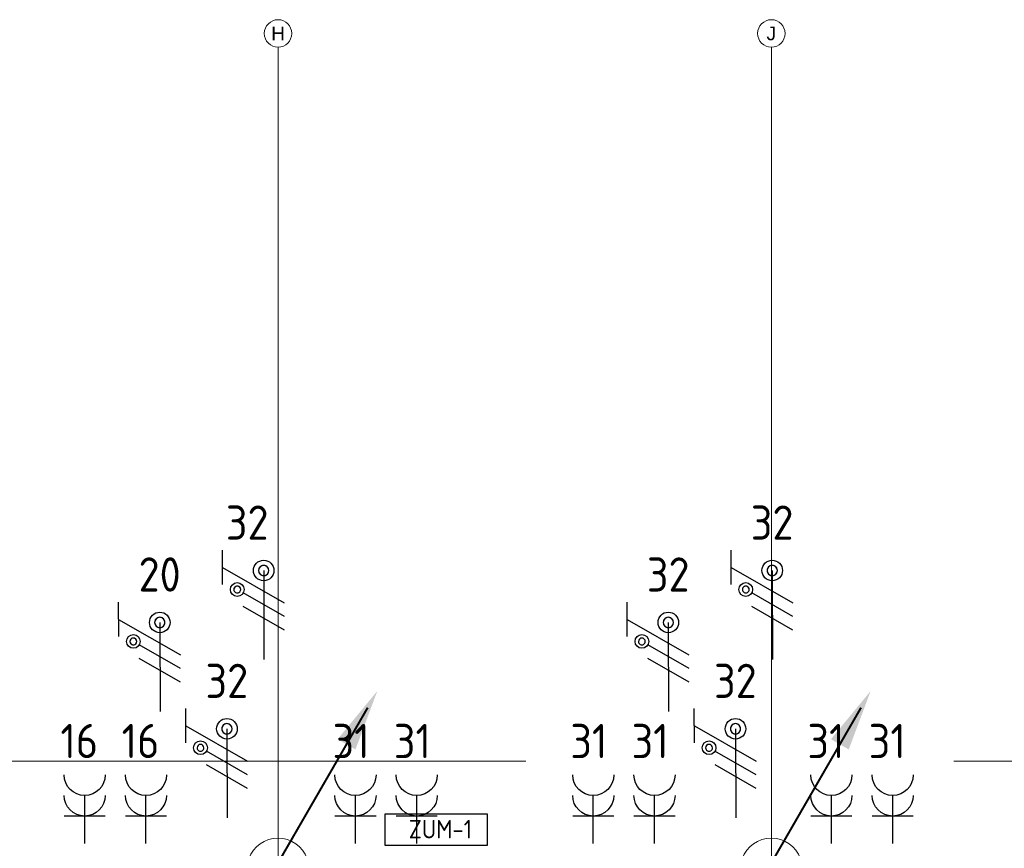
# Model space of a CAD drawing. Header units: millimetres. Extents: x -39149 to 267781, y -2340 to 58540.
# Tile 237 of 244: x 48526 to 55712, y 43050 to 49100. Entities that reach past the tile are written whole.
import ezdxf
from ezdxf.enums import TextEntityAlignment as Align

# ---------------------------------------------------------------- set-up
doc = ezdxf.new("R2010")
doc.units = ezdxf.units.MM
doc.header["$LTSCALE"] = 100
doc.header["$MEASUREMENT"] = 0
doc.linetypes.add('B0605', pattern=[141, 70, -35, 1, -35])
doc.linetypes.add('B0703', pattern=[93.740001, 62.5, -31.240001])
for name, color, linetype in [('00  Bestaand', 7, 'Continuous'), ('00  Bestaande kolommen', 7, 'Continuous'), ('A Stramien', 7, 'Continuous'), ('AL$1A---_ALGEMEEN', 8, 'Continuous'), ('AL$1A---_ALGEMEEN--bestaand', 9, 'Continuous'), ('EL6122--_L', 4, 'Continuous'), ('EL6222--_KRACHT_230', 3, 'Continuous'), ('EL6222--Zonwering', 7, 'Continuous'), ('EL6311--_LICHT_BINNEN', 3, 'Continuous')]:
    doc.layers.add(name, color=color, linetype=linetype)
doc.styles.add('BURO-018', font='isocp.shx', dxfattribs={"height": 180})
doc.styles.add('BURO-025', font='isocp.shx', dxfattribs={"height": 250})
doc.styles.add('GENERATED_STYLE_3', font='swiss.ttf', dxfattribs={"width": 0.96})

# ---------------------------------------------------------------- blocks, each defined once
blk = doc.blocks.new('Column_8_7', base_point=(50411.5, 42900))
at = {"layer": '00  Bestaande kolommen', "color": 8, "linetype": 'Continuous', "lineweight": 0}
for start, end in [(19.47121, 160.52879), (199.47123, 340.52877)]:
    blk.add_arc((50411.5, 42900), 225, start, end, dxfattribs=at)
blk = doc.blocks.new('Column_9_7', base_point=(54011.5, 42900))
at = {"layer": '00  Bestaande kolommen', "color": 8, "linetype": 'Continuous', "lineweight": 0}
for start, end in [(19.47121, 160.52879), (199.47123, 340.52877)]:
    blk.add_arc((54011.5, 42900), 225, start, end, dxfattribs=at)
blk = doc.blocks.new('Standard grid marker_18')
at = {"layer": 'A Stramien', "color": 8, "linetype": 'B0605', "lineweight": 0}
for q in [(0, 0), (46394.8, 0)]:
    blk.add_line((4000, 0), q, dxfattribs=at)
at = {"layer": 'A Stramien', "color": 8, "linetype": 'Continuous', "lineweight": 0}
blk.add_circle((-100, 0), 100, dxfattribs=at)
at = {"layer": 'A Stramien', "color": 4, "lineweight": 0, "style": 'GENERATED_STYLE_3'}
blk.add_attdef('AC_MARKERTEXT_1', text='', height=100, rotation=90, dxfattribs=at).set_placement((-20, -49.7), align=Align.BOTTOM_LEFT)
blk = doc.blocks.new('Standard grid marker_19')
at = {"layer": 'A Stramien', "color": 8, "linetype": 'B0605', "lineweight": 0}
for q in [(0, 0), (11379.7, 0)]:
    blk.add_line((4000, 0), q, dxfattribs=at)
at = {"layer": 'A Stramien', "color": 8, "linetype": 'Continuous', "lineweight": 0}
blk.add_circle((-100, 0), 100, dxfattribs=at)
at = {"layer": 'A Stramien', "color": 4, "lineweight": 0, "style": 'GENERATED_STYLE_3'}
blk.add_attdef('AC_MARKERTEXT_1', text='', height=100, rotation=90, dxfattribs=at).set_placement((-20, -35.3), align=Align.BOTTOM_LEFT)
blk = doc.blocks.new('E00113')
at = {"color": 0, "linetype": 'Continuous'}
for p, q in [((-5, 4), (-5, 1)), ((5, 4), (-5, 4)), ((5, 1), (5, 4)), ((-5, 1), (5, 1))]:
    blk.add_line(p, q, dxfattribs=at)
at = {"color": 0, "linetype": 'Continuous', "style": 'BURO-018'}
for tag, p in [('TEXT1', (0, 6)), ('TEXT2', (0, 2.5))]:
    blk.add_attdef(tag, text='', height=1.8, dxfattribs=at).set_placement(p, align=Align.MIDDLE)
at = {"color": 0, "linetype": 'Continuous', "style": 'BURO-018', "flags": 1}
blk.add_attdef('ARTICLECODE', text='', height=1.8, dxfattribs=at).set_placement((0, 0), align=Align.MIDDLE)
blk = doc.blocks.new('E00078')
at = {"layer": 'AL$1A---_ALGEMEEN--bestaand', "color": 0, "linetype": 'Continuous'}
for p, q in [((-3, 6.482), (-3, 8.982)), ((-3, 7.732), (1.5, 5.134)), ((0, 7.5), (0, 1)), ((1.5, 4.134), (-1.5, 5.866)), ((1.5, 3.134), (-1.5, 4.866))]:
    blk.add_line(p, q, dxfattribs=at)
for points in [[(-0.375, 7.5, 1), (0.375, 7.5, 1)], [(-2.183, 6.116, 1), (-1.683, 6.116, 1)]]:
    blk.add_lwpolyline(points, format="xyb", close=True, dxfattribs=at)
for centre, radius in [((0, 7.5), 0.75), ((-1.933, 6.116), 0.5)]:
    blk.add_circle(centre, radius, dxfattribs=at)
at = {"layer": 'AL$1A---_ALGEMEEN--bestaand', "color": 0, "linetype": 'Continuous', "style": 'BURO-018'}
for tag, p in [('CIRCUIT', (0, 11)), ('PANEL', (0, 11)), ('SUBCIRCUIT', (4.5, 11))]:
    blk.add_attdef(tag, text='', height=1.8, dxfattribs=at).set_placement(p, align=Align.MIDDLE)
at = {"layer": 'AL$1A---_ALGEMEEN--bestaand', "color": 0, "linetype": 'Continuous', "style": 'BURO-018', "flags": 1}
for tag, p in [('POWERCODE', (13, 11)), ('ARTICLECODE', (0, 0))]:
    blk.add_attdef(tag, text='', height=1.8, dxfattribs=at).set_placement(p, align=Align.MIDDLE)
blk = doc.blocks.new('111304A')
at = {"layer": 'AL$1A---_ALGEMEEN', "color": 0, "linetype": 'Continuous'}
for p, q in [((0, 1), (0, 4.5)), ((-1.5, 3), (1.5, 3))]:
    blk.add_line(p, q, dxfattribs=at)
for centre in [(0, 6), (0, 4.5)]:
    blk.add_arc(centre, 1.5, 180, 0, dxfattribs=at)
at = {"layer": 'AL$1A---_ALGEMEEN', "color": 0, "linetype": 'Continuous', "style": 'BURO-018'}
for tag, p in [('CIRCUIT', (0, 8.5)), ('PANEL', (0, 8.5)), ('SUBCIRCUIT', (4.5, 8.5))]:
    blk.add_attdef(tag, text='', height=1.8, dxfattribs=at).set_placement(p, align=Align.MIDDLE)
at = {"layer": 'AL$1A---_ALGEMEEN', "color": 0, "linetype": 'Continuous', "style": 'BURO-018', "flags": 1}
for tag, p in [('POWERCODE', (13, 8.5)), ('ARTICLECODE', (0, 0))]:
    blk.add_attdef(tag, text='', height=1.8, dxfattribs=at).set_placement(p, align=Align.MIDDLE)
blk = doc.blocks.new('P6122003')
at = {"linetype": 'Continuous'}
for points in [[(7.5, 12.99, 0, 1.5, 0), (5.25, 9.093, 1.5, 1.5, 0)], [(-7.5, -12.99, 0, 1.5, 0), (-5.25, -9.093, 1.5, 1.5, 0)]]:
    blk.add_lwpolyline(points, format="xyseb", dxfattribs=at)
at = {"linetype": 'Continuous', "const_width": 0.15}
for points in [[(0, 0), (6.794, 11.768)], [(-6.794, -11.768), (0, 0)]]:
    blk.add_lwpolyline(points, dxfattribs=at)
at = {"const_width": 0.75}
blk.add_lwpolyline([(-0.375, 0, 1), (0.375, 0, 1)], format="xyb", close=True, dxfattribs=at)

msp = doc.modelspace()

# ---------------------------------------------------------------- linework, layer by layer
at = {"layer": '00  Bestaand', "color": 8, "linetype": 'B0703', "lineweight": 0}
msp.add_line((-901.1, 43687.8), (69324.1, 43687.8), dxfattribs=at)

# ---------------------------------------------------------------- block references
at = {"layer": '00  Bestaande kolommen', "color": 3, "lineweight": 0}
for name, p in [('Column_8_7', (50411.5, 42900)), ('Column_9_7', (54011.5, 42900))]:
    msp.add_blockref(name, p, dxfattribs=at)
at = {"layer": 'A Stramien', "color": 1, "linetype": 'Continuous', "lineweight": 0}
ref = msp.add_blockref('Standard grid marker_18', (50411.5, 48900), dxfattribs=dict(at, zscale=1000, rotation=270))
ref.add_attrib('AC_MARKERTEXT_1', 'H', dxfattribs={"color": 1, "linetype": 'Continuous', "lineweight": 0, "height": 100, "style": 'GENERATED_STYLE_3'}).set_placement((50361.8, 48920), align=Align.BOTTOM_LEFT)
ref = msp.add_blockref('Standard grid marker_19', (54011.5, 48900), dxfattribs=dict(at, zscale=1000, rotation=270))
ref.add_attrib('AC_MARKERTEXT_1', 'J', dxfattribs={"color": 1, "linetype": 'Continuous', "lineweight": 0, "height": 100, "style": 'GENERATED_STYLE_3'}).set_placement((53976.2, 48920), align=Align.BOTTOM_LEFT)
at = {"layer": 'EL6122--_L', "xscale": 100, "yscale": 100, "zscale": 100}
for p in [(50386.5, 42900.3), (53986.5, 42900.3)]:
    msp.add_blockref('P6122003', p, dxfattribs=at)
at = {"layer": 'EL6222--_KRACHT_230', "linetype": 'Continuous'}
ref = msp.add_blockref('111304A', (49000.6, 42986.2), dxfattribs=dict(at, xscale=-100, yscale=100, zscale=100))
ref.add_attrib('CIRCUIT', '16', dxfattribs={"layer": '0', "linetype": 'ByBlock', "height": 250, "style": 'BURO-025'}).set_placement((48960.9, 43834), align=Align.MIDDLE)
ref = msp.add_blockref('111304A', (49447.7, 42986.2), dxfattribs=dict(at, xscale=-100, yscale=100, zscale=100))
ref.add_attrib('CIRCUIT', '16', dxfattribs={"layer": '0', "linetype": 'ByBlock', "height": 250, "style": 'BURO-025'}).set_placement((49408, 43834), align=Align.MIDDLE)
ref = msp.add_blockref('111304A', (49447.7, 42986.2), dxfattribs=dict(at, xscale=-100, yscale=100, zscale=100))
ref.add_attrib('CIRCUIT', '16', dxfattribs={"layer": '0', "linetype": 'ByBlock', "height": 250, "style": 'BURO-025'}).set_placement((49408, 43834), align=Align.MIDDLE)
ref = msp.add_blockref('111304A', (50976.6, 42986.2), dxfattribs=dict(at, xscale=-100, yscale=100, zscale=100))
ref.add_attrib('CIRCUIT', '31', dxfattribs={"layer": '0', "linetype": 'ByBlock', "height": 250, "style": 'BURO-025'}).set_placement((50944.6, 43834), align=Align.MIDDLE)
ref = msp.add_blockref('111304A', (51423.7, 42986.2), dxfattribs=dict(at, xscale=-100, yscale=100, zscale=100))
ref.add_attrib('CIRCUIT', '31', dxfattribs={"layer": '0', "linetype": 'ByBlock', "height": 250, "style": 'BURO-025'}).set_placement((51391.7, 43834), align=Align.MIDDLE)
ref = msp.add_blockref('111304A', (52711.7, 42986.2), dxfattribs=dict(at, xscale=-100, yscale=100, zscale=100))
ref.add_attrib('CIRCUIT', '31', dxfattribs={"layer": '0', "linetype": 'ByBlock', "height": 250, "style": 'BURO-025'}).set_placement((52679.7, 43834), align=Align.MIDDLE)
ref = msp.add_blockref('111304A', (52711.7, 42986.2), dxfattribs=dict(at, xscale=-100, yscale=100, zscale=100))
ref.add_attrib('CIRCUIT', '31', dxfattribs={"layer": '0', "linetype": 'ByBlock', "height": 250, "style": 'BURO-025'}).set_placement((52679.7, 43834), align=Align.MIDDLE)
ref = msp.add_blockref('111304A', (53158.8, 42986.2), dxfattribs=dict(at, xscale=-100, yscale=100, zscale=100))
ref.add_attrib('CIRCUIT', '31', dxfattribs={"layer": '0', "linetype": 'ByBlock', "height": 250, "style": 'BURO-025'}).set_placement((53126.8, 43834), align=Align.MIDDLE)
ref = msp.add_blockref('111304A', (53158.8, 42986.2), dxfattribs=dict(at, xscale=-100, yscale=100, zscale=100))
ref.add_attrib('CIRCUIT', '31', dxfattribs={"layer": '0', "linetype": 'ByBlock', "height": 250, "style": 'BURO-025'}).set_placement((53126.8, 43834), align=Align.MIDDLE)
ref = msp.add_blockref('111304A', (54449.9, 42986.2), dxfattribs=dict(at, xscale=-100, yscale=100, zscale=100))
ref.add_attrib('CIRCUIT', '31', dxfattribs={"layer": '0', "linetype": 'ByBlock', "height": 250, "style": 'BURO-025'}).set_placement((54410.2, 43834), align=Align.MIDDLE)
ref = msp.add_blockref('111304A', (54897, 42986.2), dxfattribs=dict(at, xscale=-100, yscale=100, zscale=100))
ref.add_attrib('CIRCUIT', '31', dxfattribs={"layer": '0', "linetype": 'ByBlock', "height": 250, "style": 'BURO-025'}).set_placement((54857.3, 43834), align=Align.MIDDLE)
ref = msp.add_blockref('111304A', (54897, 42986.2), dxfattribs=dict(at, xscale=-100, yscale=100, zscale=100))
ref.add_attrib('CIRCUIT', '31', dxfattribs={"layer": '0', "linetype": 'ByBlock', "height": 250, "style": 'BURO-025'}).set_placement((54857.3, 43834), align=Align.MIDDLE)
at = {"layer": 'EL6222--Zonwering', "linetype": 'Continuous'}
ref = msp.add_blockref('E00078', (50308.9, 44328.7), dxfattribs=dict(at, xscale=99.99999999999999, yscale=99.99999999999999, zscale=99.99999999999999, rotation=0.1524977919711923))
ref.add_attrib('CIRCUIT', '32', dxfattribs={"layer": '0', "linetype": 'ByBlock', "height": 250, "style": 'BURO-025'}).set_placement((50186.3, 45428.7), align=Align.MIDDLE)
ref = msp.add_blockref('E00078', (50308.9, 44328.7), dxfattribs=dict(at, xscale=99.99999999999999, yscale=99.99999999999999, zscale=99.99999999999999, rotation=0.1524977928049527))
ref.add_attrib('CIRCUIT', '32', dxfattribs={"layer": '0', "linetype": 'ByBlock', "height": 250, "style": 'BURO-025'}).set_placement((50186.3, 45428.7), align=Align.MIDDLE)
ref = msp.add_blockref('E00078', (54020, 44328.7), dxfattribs=dict(at, xscale=99.99999999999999, yscale=99.99999999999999, zscale=99.99999999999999, rotation=0.1524977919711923))
ref.add_attrib('CIRCUIT', '32', dxfattribs={"layer": '0', "linetype": 'ByBlock', "height": 250, "style": 'BURO-025'}).set_placement((54017.1, 45428.7), align=Align.MIDDLE)
ref = msp.add_blockref('E00078', (54020, 44328.7), dxfattribs=dict(at, xscale=99.99999999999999, yscale=99.99999999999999, zscale=99.99999999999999, rotation=0.1524977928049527))
ref.add_attrib('CIRCUIT', '32', dxfattribs={"layer": '0', "linetype": 'ByBlock', "height": 250, "style": 'BURO-025'}).set_placement((54017.1, 45428.7), align=Align.MIDDLE)
ref = msp.add_blockref('E00078', (49550.6, 43949.6), dxfattribs=dict(at, xscale=99.99999999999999, yscale=99.99999999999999, zscale=99.99999999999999, rotation=0.1524977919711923))
ref.add_attrib('CIRCUIT', '20', dxfattribs={"layer": '0', "linetype": 'ByBlock', "height": 250, "style": 'BURO-025'}).set_placement((49547.6, 45049.6), align=Align.MIDDLE)
ref = msp.add_blockref('E00078', (49550.6, 43949.6), dxfattribs=dict(at, xscale=99.99999999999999, yscale=99.99999999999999, zscale=99.99999999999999, rotation=0.1524977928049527))
ref.add_attrib('CIRCUIT', '20', dxfattribs={"layer": '0', "linetype": 'ByBlock', "height": 250, "style": 'BURO-025'}).set_placement((49547.6, 45049.6), align=Align.MIDDLE)
ref = msp.add_blockref('E00078', (53261.7, 43949.6), dxfattribs=dict(at, xscale=99.99999999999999, yscale=99.99999999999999, zscale=99.99999999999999, rotation=0.1524977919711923))
ref.add_attrib('CIRCUIT', '32', dxfattribs={"layer": '0', "linetype": 'ByBlock', "height": 250, "style": 'BURO-025'}).set_placement((53258.7, 45049.6), align=Align.MIDDLE)
ref = msp.add_blockref('E00078', (53261.7, 43949.6), dxfattribs=dict(at, xscale=99.99999999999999, yscale=99.99999999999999, zscale=99.99999999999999, rotation=0.1524977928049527))
ref.add_attrib('CIRCUIT', '32', dxfattribs={"layer": '0', "linetype": 'ByBlock', "height": 250, "style": 'BURO-025'}).set_placement((53258.7, 45049.6), align=Align.MIDDLE)
ref = msp.add_blockref('E00078', (50040.7, 43173.1), dxfattribs=dict(at, xscale=99.99999999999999, yscale=99.99999999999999, zscale=99.99999999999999, rotation=0.1524977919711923))
ref.add_attrib('CIRCUIT', '32', dxfattribs={"layer": '0', "linetype": 'ByBlock', "height": 250, "style": 'BURO-025'}).set_placement((50037.8, 44273.1), align=Align.MIDDLE)
ref = msp.add_blockref('E00078', (50040.7, 43173.1), dxfattribs=dict(at, xscale=99.99999999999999, yscale=99.99999999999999, zscale=99.99999999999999, rotation=0.1524977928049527))
ref.add_attrib('CIRCUIT', '32', dxfattribs={"layer": '0', "linetype": 'ByBlock', "height": 250, "style": 'BURO-025'}).set_placement((50037.8, 44273.1), align=Align.MIDDLE)
ref = msp.add_blockref('E00078', (53751.8, 43173.1), dxfattribs=dict(at, xscale=99.99999999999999, yscale=99.99999999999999, zscale=99.99999999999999, rotation=0.1524977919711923))
ref.add_attrib('CIRCUIT', '32', dxfattribs={"layer": '0', "linetype": 'ByBlock', "height": 250, "style": 'BURO-025'}).set_placement((53748.9, 44273.1), align=Align.MIDDLE)
ref = msp.add_blockref('E00078', (53751.8, 43173.1), dxfattribs=dict(at, xscale=99.99999999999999, yscale=99.99999999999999, zscale=99.99999999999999, rotation=0.1524977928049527))
ref.add_attrib('CIRCUIT', '32', dxfattribs={"layer": '0', "linetype": 'ByBlock', "height": 250, "style": 'BURO-025'}).set_placement((53748.9, 44273.1), align=Align.MIDDLE)
ref = msp.add_blockref('111304A', (49000.6, 42986.2), dxfattribs=dict(at, xscale=-100, yscale=100, zscale=100))
ref.add_attrib('CIRCUIT', '16', dxfattribs={"layer": '0', "linetype": 'ByBlock', "height": 250, "style": 'BURO-025'}).set_placement((48960.9, 43834), align=Align.MIDDLE)
ref = msp.add_blockref('111304A', (50976.6, 42986.2), dxfattribs=dict(at, xscale=-100, yscale=100, zscale=100))
ref.add_attrib('CIRCUIT', '31', dxfattribs={"layer": '0', "linetype": 'ByBlock', "height": 250, "style": 'BURO-025'}).set_placement((50944.6, 43834), align=Align.MIDDLE)
ref = msp.add_blockref('111304A', (51423.7, 42986.2), dxfattribs=dict(at, xscale=-100, yscale=100, zscale=100))
ref.add_attrib('CIRCUIT', '31', dxfattribs={"layer": '0', "linetype": 'ByBlock', "height": 250, "style": 'BURO-025'}).set_placement((51391.7, 43834), align=Align.MIDDLE)
ref = msp.add_blockref('111304A', (54449.9, 42986.2), dxfattribs=dict(at, xscale=-100, yscale=100, zscale=100))
ref.add_attrib('CIRCUIT', '31', dxfattribs={"layer": '0', "linetype": 'ByBlock', "height": 250, "style": 'BURO-025'}).set_placement((54410.2, 43834), align=Align.MIDDLE)
at = {"layer": 'EL6311--_LICHT_BINNEN', "linetype": 'Continuous'}
ref = msp.add_blockref('E00113', (51565.2, 43373.8), dxfattribs=dict(at, xscale=75, yscale=75, zscale=75, rotation=180))
ref.add_attrib('TEXT2', 'ZUM-1', dxfattribs={"layer": '0', "color": 0, "linetype": 'ByBlock', "height": 135, "style": 'BURO-018'}).set_placement((51596.5, 43190.4), align=Align.MIDDLE)

doc.saveas('drawing.dxf')
